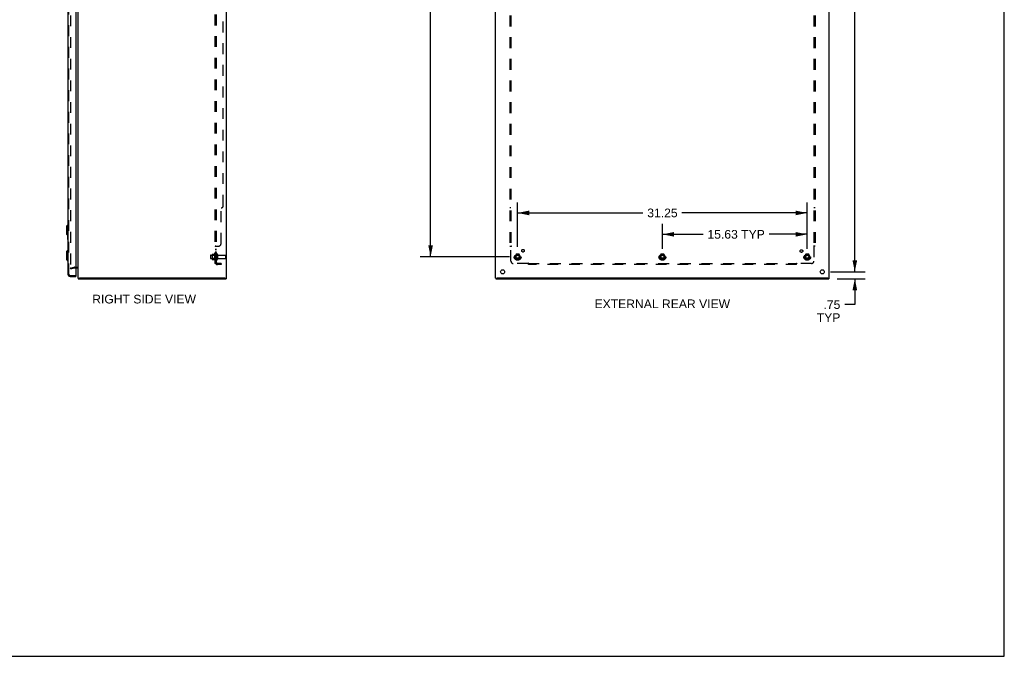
# Model space of a CAD drawing. Header units: inches. Extents: x 0 to 212, y 0 to 138.
# Tile 5 of 6: x 106 to 212, y 0 to 69. Entities that reach past the tile are written whole.
import ezdxf

# ---------------------------------------------------------------- set-up
doc = ezdxf.new("R2010")
doc.units = ezdxf.units.IN
doc.header["$LTSCALE"] = 11.6875
doc.header["$MEASUREMENT"] = 0
doc.linetypes.add('HIDDEN', pattern=[0.2, 0.1, -0.1])
doc.layers.get('0').update_dxf_attribs({"linetype": 'CONTINUOUS'})
for name, color, linetype in [('DEFAULT_2', 8, 'HIDDEN'), ('DIMENSIONS', 7, 'CONTINUOUS'), ('DOOR_ASSEMBLY', 7, 'CONTINUOUS'), ('SUBPANEL', 7, 'CONTINUOUS')]:
    doc.layers.add(name, color=color, linetype=linetype)
doc.styles.get("Standard").update_dxf_attribs({"font": 'arial.ttf'})
doc.dimstyles.new('DIMSTYLE_1', dxfattribs={"dimtxt": 0.9375, "dimasz": 1.25, "dimexe": 0.09, "dimexo": 0.07, "dimgap": 0.0375, "dimtad": 0, "dimtih": 1, "dimtoh": 1, "dimzin": 4, "dimdsep": 46, "dimtxsty": 'Standard', "dimblk": '_FILLED', "dimblk1": '_FILLED', "dimblk2": '_FILLED', "dimcen": 0.09, "dimadec": 3, "dimazin": 1, "dimtfac": 1, "dimtdec": 3, "dimtofl": 0, "dimtmove": 0, "dimatfit": 3, "dimldrblk": '_FILLED', "dimfxl": 0, "dimtolj": 1, "dimtzin": 4, "dimarcsym": 0})

# ---------------------------------------------------------------- blocks, each defined once
blk = doc.blocks.new('_FILLED')
at = {"color": 0, "linetype": 'ByBlock'}
blk.add_solid([(0, 0), (-1, 0.2), (-1, -0.2)], dxfattribs=at)
blk = doc.blocks.new('*D7')
at = {"layer": 'DIMENSIONS', "color": 2, "linetype": 'Continuous'}
for p, q in [((193.73, 100.02), (197.5, 100.02)), ((196.37, 100.02), (196.37, 71.71)), ((196.37, 41.52), (196.37, 69.83)), ((193.73, 41.52), (197.5, 41.52))]:
    blk.add_line(p, q, dxfattribs=at)
at = {"layer": 'DIMENSIONS', "color": 2, "linetype": 'Continuous', "xscale": 1.25, "yscale": 1.25, "zscale": 1.25}
for p, rotation in [((196.37, 100.02), 90), ((196.37, 41.52), 270)]:
    blk.add_blockref('_FILLED', p, dxfattribs=dict(at, rotation=rotation))
at = {"layer": 'DIMENSIONS', "color": 2, "linetype": 'Continuous', "insert": (196.37, 71.24), "char_height": 0.938, "width": 3.276, "attachment_point": 2, "line_spacing_factor": 0.9}
blk.add_mtext('58.50', dxfattribs=at)
blk = doc.blocks.new('*D10')
at = {"layer": 'DIMENSIONS', "color": 2, "linetype": 'Continuous'}
for p, q in [((196.37, 41.52), (196.37, 44.02)), ((193.73, 41.52), (197.5, 41.52)), ((194.47, 40.77), (197.5, 40.77)), ((196.37, 40.77), (196.37, 37.98)), ((196.37, 37.98), (195.28, 37.98))]:
    blk.add_line(p, q, dxfattribs=at)
at = {"layer": 'DIMENSIONS', "color": 2, "linetype": 'Continuous', "xscale": 1.25, "yscale": 1.25, "zscale": 1.25}
for p, rotation in [((196.37, 41.52), 270), ((196.37, 40.77), 90)]:
    blk.add_blockref('_FILLED', p, dxfattribs=dict(at, rotation=rotation))
at = {"layer": 'DIMENSIONS', "color": 2, "linetype": 'Continuous', "insert": (194.81, 38.45), "char_height": 0.938, "width": 2.5407, "attachment_point": 3, "line_spacing_factor": 0.9}
blk.add_mtext('.75\\PTYP', dxfattribs=at)
blk = doc.blocks.new('*D12')
at = {"layer": 'DIMENSIONS', "color": 2, "linetype": 'Continuous'}
for p, q in [((159.11, 98.39), (149.47, 98.39)), ((150.59, 98.39), (150.59, 71.71)), ((150.59, 43.14), (150.59, 69.83)), ((159.11, 43.14), (149.47, 43.14))]:
    blk.add_line(p, q, dxfattribs=at)
at = {"layer": 'DIMENSIONS', "color": 2, "linetype": 'Continuous', "xscale": 1.25, "yscale": 1.25, "zscale": 1.25}
for p, rotation in [((150.59, 98.39), 90), ((150.59, 43.14), 270)]:
    blk.add_blockref('_FILLED', p, dxfattribs=dict(at, rotation=rotation))
at = {"layer": 'DIMENSIONS', "color": 2, "linetype": 'Continuous', "insert": (150.59, 71.24), "char_height": 0.938, "width": 3.276, "attachment_point": 2, "line_spacing_factor": 0.9}
blk.add_mtext('55.25', dxfattribs=at)
blk = doc.blocks.new('*D14')
at = {"layer": 'DIMENSIONS', "color": 2, "linetype": 'Continuous'}
for p, q in [((159.98, 44.21), (159.98, 49)), ((191.23, 44.02), (191.23, 49)), ((159.98, 47.88), (173.5, 47.88)), ((191.23, 47.88), (177.71, 47.88))]:
    blk.add_line(p, q, dxfattribs=at)
at = {"layer": 'DIMENSIONS', "color": 2, "linetype": 'Continuous', "xscale": 1.25, "yscale": 1.25, "zscale": 1.25, "rotation": 180}
blk.add_blockref('_FILLED', (159.98, 47.88), dxfattribs=at)
at = {"layer": 'DIMENSIONS', "color": 2, "linetype": 'Continuous', "xscale": 1.25, "yscale": 1.25, "zscale": 1.25}
blk.add_blockref('_FILLED', (191.23, 47.88), dxfattribs=at)
at = {"layer": 'DIMENSIONS', "color": 2, "linetype": 'Continuous', "insert": (175.61, 48.35), "char_height": 0.938, "width": 3.276, "attachment_point": 2, "line_spacing_factor": 0.9}
blk.add_mtext('31.25', dxfattribs=at)
blk = doc.blocks.new('*D15')
at = {"layer": 'DIMENSIONS', "color": 2, "linetype": 'Continuous'}
for p, q in [((175.61, 44.02), (175.61, 46.69)), ((191.23, 44.02), (191.23, 46.69)), ((175.61, 45.57), (180, 45.57)), ((191.23, 45.57), (187.12, 45.57))]:
    blk.add_line(p, q, dxfattribs=at)
at = {"layer": 'DIMENSIONS', "color": 2, "linetype": 'Continuous', "xscale": 1.25, "yscale": 1.25, "zscale": 1.25, "rotation": 180}
blk.add_blockref('_FILLED', (175.61, 45.57), dxfattribs=at)
at = {"layer": 'DIMENSIONS', "color": 2, "linetype": 'Continuous', "xscale": 1.25, "yscale": 1.25, "zscale": 1.25}
blk.add_blockref('_FILLED', (191.23, 45.57), dxfattribs=at)
at = {"layer": 'DIMENSIONS', "color": 2, "linetype": 'Continuous', "insert": (183.56, 46.04), "char_height": 0.938, "width": 6.1791, "attachment_point": 2, "line_spacing_factor": 0.9}
blk.add_mtext('15.63 TYP', dxfattribs=at)

msp = doc.modelspace()

# ---------------------------------------------------------------- linework, layer by layer
at = {"color": 7, "linetype": 'Continuous'}
for p, q in [((212.5, 0), (212.5, 137.5)), ((112.549, 40.843), (112.694, 40.843)), ((112.569, 40.843), (112.569, 40.768)), ((128.394, 40.843), (128.549, 40.843)), ((128.519, 40.843), (128.519, 40.768)), ((157.607, 40.843), (157.757, 40.843)), ((157.632, 40.843), (157.632, 40.768)), ((193.457, 40.843), (193.607, 40.843)), ((193.582, 40.843), (193.582, 40.768)), ((0, 0), (212.5, 0))]:
    msp.add_line(p, q, dxfattribs=at)
at = {"color": 3, "linetype": 'Continuous'}
for p, q in [((112.549, 40.845), (112.549, 100.692)), ((128.549, 40.845), (128.549, 100.692)), ((157.607, 40.845), (157.607, 100.692)), ((193.607, 40.845), (193.607, 100.692)), ((112.306, 41.943), (112.479, 41.943)), ((112.569, 40.768), (128.519, 40.768)), ((128.394, 40.843), (112.704, 40.843)), ((157.632, 40.768), (193.582, 40.768)), ((193.452, 40.843), (157.762, 40.843))]:
    msp.add_line(p, q, dxfattribs=at)
for centre in [(158.357, 41.518), (192.857, 41.518)]:
    msp.add_circle(centre, 0.219, dxfattribs=at)
msp.add_arc((112.479, 41.873), 0.07, 0, 90, dxfattribs=at)
at = {"layer": 'DEFAULT_2', "color": 8, "linetype": 'HIDDEN'}
for p, q in [((111.736, 99.593), (111.736, 41.944)), ((126.849, 43.301), (126.849, 42.986)), ((126.879, 43.331), (127.474, 43.331)), ((126.879, 42.956), (127.474, 42.956)), ((127.013, 43.399), (127.013, 42.888)), ((127.033, 43.327), (127.013, 43.347)), ((127.033, 42.96), (127.013, 42.94)), ((127.023, 43.421), (127.251, 43.421)), ((127.023, 42.866), (127.251, 42.866)), ((127.329, 43.327), (127.033, 43.327)), ((127.033, 43.327), (127.033, 42.96)), ((127.329, 42.96), (127.033, 42.96)), ((127.279, 43.499), (127.279, 42.787)), ((127.329, 43.327), (127.349, 43.347)), ((127.329, 43.327), (127.329, 42.96)), ((127.329, 42.96), (127.349, 42.94)), ((127.349, 43.477), (127.349, 42.809)), ((127.474, 43.401), (127.474, 42.886)), ((127.584, 43.401), (127.584, 42.886)), ((127.646, 43.308), (128.444, 43.308)), ((127.646, 42.978), (128.444, 42.978)), ((128.474, 43.278), (128.474, 43.008)), ((159.819, 43.416), (159.664, 43.148)), ((159.664, 43.138), (159.819, 42.871)), ((160.136, 43.421), (159.827, 43.421)), ((160.136, 42.866), (159.827, 42.866)), ((160.299, 43.148), (160.145, 43.416)), ((160.145, 42.871), (160.299, 43.138)), ((175.444, 43.416), (175.289, 43.148)), ((175.289, 43.138), (175.444, 42.871)), ((175.761, 43.421), (175.452, 43.421)), ((175.761, 42.866), (175.452, 42.866)), ((175.924, 43.148), (175.77, 43.416)), ((175.77, 42.871), (175.924, 43.138)), ((191.069, 43.416), (190.914, 43.148)), ((190.914, 43.138), (191.069, 42.871)), ((191.386, 43.421), (191.077, 43.421)), ((191.386, 42.866), (191.077, 42.866)), ((191.549, 43.148), (191.395, 43.416)), ((191.395, 42.871), (191.549, 43.138)), ((111.736, 41.911), (112.121, 42.014)), ((111.756, 41.839), (111.736, 41.911)), ((111.756, 41.839), (112.14, 41.942)), ((112.15, 42.018), (112.479, 42.018)), ((112.15, 41.943), (112.306, 41.943))]:
    msp.add_line(p, q, dxfattribs=at)
for points in [[(111.736, 41.944), (111.737, 41.942), (111.737, 41.939), (111.738, 41.937), (111.738, 41.935), (111.739, 41.933)], [(111.756, 41.924), (111.754, 41.924), (111.752, 41.924), (111.75, 41.925), (111.748, 41.926), (111.746, 41.927), (111.744, 41.928), (111.742, 41.93), (111.741, 41.931), (111.739, 41.933)], [(111.76, 41.924), (111.758, 41.924), (111.756, 41.924), (111.756, 41.924)]]:
    msp.add_lwpolyline(points, dxfattribs=at)
for centre, radius in [((159.982, 43.143), 0.372), ((159.982, 43.143), 0.356), ((159.982, 43.143), 0.312), ((159.982, 43.143), 0.204), ((159.982, 43.143), 0.188), ((159.982, 43.143), 0.183), ((159.982, 43.143), 0.165), ((175.607, 43.143), 0.372), ((175.607, 43.143), 0.356), ((175.607, 43.143), 0.312), ((175.607, 43.143), 0.204), ((175.607, 43.143), 0.188), ((175.607, 43.143), 0.183), ((175.607, 43.143), 0.165), ((191.232, 43.143), 0.372), ((191.232, 43.143), 0.356), ((191.232, 43.143), 0.312), ((191.232, 43.143), 0.204), ((191.232, 43.143), 0.188), ((191.232, 43.143), 0.183), ((191.232, 43.143), 0.165)]:
    msp.add_circle(centre, radius, dxfattribs=at)
for centre, radius, start, end in [((126.879, 43.301), 0.03, 90, 180), ((126.879, 42.986), 0.03, 180, 270), ((127.154, 43.399), 0.141, 174.79195, 180), ((127.154, 42.888), 0.141, 180, 185.20805), ((127.023, 43.411), 0.01, 90, 174.80617), ((127.023, 42.876), 0.01, 185.19383, 270), ((127.232, 43.431), 0.01, 270, 336.03207), ((127.232, 42.856), 0.01, 23.96793, 90), ((127.879, 43.143), 0.698, 149.33687, 156.03207), ((127.879, 43.143), 0.698, 203.96793, 210.66313), ((127.311, 43.477), 0.0384, 0, 145.55034), ((127.311, 42.809), 0.0384, 214.44966, 360), ((127.529, 43.401), 0.055, 0, 180), ((127.529, 42.886), 0.055, 180, 360), ((127.646, 43.371), 0.0625, 180, 270), ((127.646, 42.916), 0.0625, 90, 180), ((128.444, 43.278), 0.03, 0, 90), ((128.444, 43.008), 0.03, 270, 360), ((159.673, 43.143), 0.01, 150.01268, 209.98829), ((159.827, 43.411), 0.01, 90.01235, 149.98915), ((159.827, 42.876), 0.01, 210.01204, 269.98872), ((160.136, 43.411), 0.01, 30.01204, 89.98872), ((160.136, 42.876), 0.01, 270.01235, 329.98915), ((160.291, 43.143), 0.01, 330.01268, 29.98829), ((175.298, 43.143), 0.01, 150.01268, 209.98829), ((175.452, 43.411), 0.01, 90.01235, 149.98915), ((175.452, 42.876), 0.01, 210.01204, 269.98872), ((175.761, 43.411), 0.01, 30.01204, 89.98872), ((175.761, 42.876), 0.01, 270.01235, 329.98915), ((175.916, 43.143), 0.01, 330.01268, 29.98829), ((190.923, 43.143), 0.01, 150.01268, 209.98829), ((191.077, 43.411), 0.01, 90.01235, 149.98915), ((191.077, 42.876), 0.01, 210.01204, 269.98872), ((191.386, 43.411), 0.01, 30.01204, 89.98872), ((191.386, 42.876), 0.01, 270.01235, 329.98915), ((191.541, 43.143), 0.01, 330.01268, 29.98829), ((112.15, 41.903), 0.115, 90, 105), ((112.15, 41.903), 0.04, 90, 105), ((112.479, 41.873), 0.145, 42.98581, 90)]:
    msp.add_arc(centre, radius, start, end, dxfattribs=at)
at = {"layer": 'DOOR_ASSEMBLY', "color": 3, "linetype": 'Continuous'}
for p, q in [((111.452, 100.272), (111.452, 41.265)), ((112.306, 100.399), (112.306, 41.137)), ((111.698, 41.018), (112.306, 41.018))]:
    msp.add_line(p, q, dxfattribs=at)
at = {"layer": 'DOOR_ASSEMBLY', "color": 8, "linetype": 'HIDDEN'}
for p, q in [((111.556, 41.265), (111.556, 100.272)), ((111.698, 41.122), (112.291, 41.122))]:
    msp.add_line(p, q, dxfattribs=at)
at = {"layer": 'DOOR_ASSEMBLY', "color": 7, "linetype": 'Continuous'}
for p, q in [((111.294, 46.451), (111.413, 46.569)), ((111.294, 46.451), (111.294, 45.585)), ((111.413, 46.569), (111.452, 46.569)), ((111.413, 46.569), (111.413, 45.467)), ((111.294, 45.585), (111.413, 45.467)), ((111.392, 45.487), (111.392, 45.033)), ((111.407, 45.018), (111.452, 45.018)), ((111.413, 45.467), (111.452, 45.467)), ((111.439, 45.467), (111.439, 45.118)), ((111.294, 43.702), (111.413, 43.82)), ((111.294, 43.702), (111.294, 42.836)), ((111.413, 43.82), (111.452, 43.82)), ((111.413, 43.82), (111.413, 42.718)), ((111.294, 42.836), (111.413, 42.718)), ((111.413, 42.718), (111.452, 42.718)), ((112.291, 41.122), (112.306, 41.122)), ((112.306, 41.122), (112.306, 41.018))]:
    msp.add_line(p, q, dxfattribs=at)
msp.add_lwpolyline([(111.439, 45.118), (111.439, 45.112), (111.438, 45.106), (111.438, 45.1), (111.438, 45.094), (111.437, 45.088), (111.437, 45.082)], dxfattribs=at)
for centre, start, end in [((111.407, 45.033), 180, 270), ((111.437, 45.033), 270, 360)]:
    msp.add_arc(centre, 0.015, start, end, dxfattribs=at)
at = {"layer": 'DOOR_ASSEMBLY', "color": 3, "linetype": 'Continuous'}
for centre, radius, start, end in [((111.698, 41.265), 0.246, 180, 270), ((112.291, 41.137), 0.015, 270, 360)]:
    msp.add_arc(centre, radius, start, end, dxfattribs=at)
at = {"layer": 'DOOR_ASSEMBLY', "color": 8, "linetype": 'HIDDEN'}
msp.add_arc((111.698, 41.265), 0.142, 180, 270, dxfattribs=at)
at = {"layer": 'SUBPANEL', "color": 8, "linetype": 'HIDDEN'}
for p, q in [((127.349, 42.425), (127.349, 99.112)), ((127.474, 42.425), (127.474, 99.112)), ((159.138, 97.237), (159.138, 44.3)), ((159.263, 97.237), (159.263, 44.3)), ((191.951, 97.237), (191.951, 44.3)), ((192.076, 97.237), (192.076, 44.3)), ((128.224, 48.675), (128.224, 92.862)), ((127.974, 44.55), (127.974, 48.425)), ((159.263, 48.425), (159.138, 48.425)), ((192.076, 48.425), (191.951, 48.425)), ((127.474, 44.264), (127.349, 44.264)), ((127.474, 43.939), (127.349, 43.939)), ((127.474, 43.902), (127.349, 43.902)), ((127.474, 43.658), (127.349, 43.658)), ((127.474, 43.621), (127.349, 43.621)), ((127.401, 44.298), (127.399, 44.296)), ((127.403, 44.3), (127.724, 44.3)), ((127.474, 44.267), (127.474, 44.266)), ((127.499, 44.3), (127.5, 44.298)), ((159.138, 44.3), (159.304, 44.3)), ((159.244, 44.283), (159.251, 44.276)), ((159.263, 42.675), (159.263, 44.264)), ((192.076, 44.3), (191.91, 44.3)), ((191.951, 44.264), (191.951, 42.675)), ((127.474, 43.393), (127.349, 43.393)), ((127.474, 42.893), (127.349, 42.893)), ((127.474, 42.425), (127.349, 42.425)), ((127.403, 42.386), (127.499, 42.465)), ((127.414, 42.424), (127.418, 42.425)), ((127.974, 42.425), (127.586, 42.425)), ((127.974, 42.3), (127.586, 42.3)), ((127.974, 42.425), (127.974, 42.3)), ((161.103, 42.425), (159.513, 42.425)), ((161.138, 42.3), (161.138, 42.465)), ((161.138, 42.425), (190.076, 42.425)), ((190.076, 42.3), (161.138, 42.3)), ((190.076, 42.3), (190.076, 42.465)), ((190.093, 42.406), (190.099, 42.412)), ((191.701, 42.425), (190.111, 42.425))]:
    msp.add_line(p, q, dxfattribs=at)
for points in [[(127.368, 44.283), (127.365, 44.281), (127.362, 44.279), (127.359, 44.278), (127.356, 44.276), (127.354, 44.274), (127.352, 44.272), (127.351, 44.27), (127.35, 44.269), (127.349, 44.267), (127.349, 44.266), (127.349, 44.264)], [(127.349, 44.267), (127.349, 44.266), (127.349, 44.264)], [(127.362, 44.279), (127.359, 44.278), (127.356, 44.276), (127.354, 44.274), (127.352, 44.272), (127.351, 44.27), (127.35, 44.269)], [(127.375, 44.286), (127.372, 44.284), (127.368, 44.283)], [(127.403, 44.3), (127.401, 44.298), (127.399, 44.296), (127.396, 44.295), (127.393, 44.293), (127.389, 44.292), (127.386, 44.29), (127.382, 44.289), (127.375, 44.286)], [(127.488, 44.28), (127.485, 44.277), (127.483, 44.276), (127.481, 44.274), (127.479, 44.273), (127.477, 44.271), (127.476, 44.27), (127.475, 44.268), (127.474, 44.267), (127.474, 44.266), (127.474, 44.264)], [(127.481, 44.274), (127.479, 44.273), (127.477, 44.271), (127.476, 44.27)], [(127.499, 44.3), (127.5, 44.298), (127.5, 44.296), (127.5, 44.294), (127.5, 44.293), (127.499, 44.291), (127.499, 44.29), (127.498, 44.288), (127.496, 44.287), (127.495, 44.285), (127.494, 44.284), (127.492, 44.282), (127.49, 44.281), (127.488, 44.28)], [(127.494, 44.284), (127.492, 44.282), (127.49, 44.281)], [(127.5, 44.296), (127.5, 44.294), (127.5, 44.293), (127.499, 44.291), (127.499, 44.29), (127.498, 44.288), (127.496, 44.287), (127.495, 44.285)], [(159.225, 44.3), (159.227, 44.298), (159.229, 44.296), (159.231, 44.295), (159.233, 44.293), (159.235, 44.292), (159.236, 44.29), (159.238, 44.289), (159.24, 44.287), (159.241, 44.286), (159.243, 44.284), (159.244, 44.283)], [(159.251, 44.276), (159.253, 44.274), (159.255, 44.272), (159.256, 44.27), (159.258, 44.269), (159.26, 44.267), (159.262, 44.266), (159.263, 44.264)], [(159.282, 44.277), (159.278, 44.274), (159.275, 44.273), (159.273, 44.271), (159.271, 44.27), (159.269, 44.268), (159.267, 44.267), (159.265, 44.266), (159.263, 44.264)], [(159.304, 44.3), (159.303, 44.298), (159.303, 44.296), (159.302, 44.294), (159.301, 44.293), (159.3, 44.291), (159.299, 44.29), (159.297, 44.288), (159.296, 44.287), (159.294, 44.285), (159.292, 44.284), (159.291, 44.282), (159.289, 44.281), (159.287, 44.28), (159.285, 44.278), (159.282, 44.277)], [(191.91, 44.3), (191.91, 44.298), (191.911, 44.296), (191.912, 44.294), (191.913, 44.293), (191.914, 44.291), (191.915, 44.29), (191.916, 44.288), (191.918, 44.287), (191.92, 44.285), (191.921, 44.284), (191.923, 44.282), (191.925, 44.281), (191.927, 44.28), (191.929, 44.278), (191.931, 44.277), (191.936, 44.274)], [(191.936, 44.274), (191.938, 44.273), (191.941, 44.271), (191.943, 44.27), (191.945, 44.268), (191.947, 44.267), (191.949, 44.266), (191.951, 44.264)], [(191.969, 44.283), (191.963, 44.276), (191.961, 44.274), (191.959, 44.272), (191.957, 44.27), (191.955, 44.269), (191.954, 44.267), (191.952, 44.266), (191.951, 44.264)], [(191.989, 44.3), (191.987, 44.298), (191.985, 44.296), (191.983, 44.295), (191.981, 44.293), (191.979, 44.292), (191.977, 44.29), (191.976, 44.289), (191.974, 44.287), (191.972, 44.286), (191.971, 44.284), (191.969, 44.283)], [(127.379, 42.401), (127.372, 42.404), (127.368, 42.406), (127.365, 42.407), (127.362, 42.409), (127.359, 42.41), (127.356, 42.412), (127.354, 42.414), (127.352, 42.416), (127.351, 42.418), (127.35, 42.42), (127.349, 42.421), (127.349, 42.423), (127.349, 42.425)], [(127.403, 42.386), (127.401, 42.388), (127.399, 42.39), (127.396, 42.392), (127.393, 42.394), (127.389, 42.396), (127.386, 42.398), (127.382, 42.4), (127.379, 42.401)], [(127.478, 42.448), (127.478, 42.448), (127.478, 42.447), (127.478, 42.447), (127.477, 42.447), (127.477, 42.447), (127.476, 42.447), (127.476, 42.446), (127.475, 42.446), (127.475, 42.446), (127.474, 42.445), (127.474, 42.445), (127.473, 42.445), (127.473, 42.444), (127.472, 42.444), (127.472, 42.444), (127.471, 42.443), (127.47, 42.443), (127.47, 42.443), (127.469, 42.442), (127.468, 42.442), (127.468, 42.442), (127.467, 42.441), (127.466, 42.441), (127.466, 42.441), (127.465, 42.44), (127.464, 42.44), (127.463, 42.44), (127.463, 42.439), (127.462, 42.439), (127.461, 42.439), (127.46, 42.438), (127.46, 42.438), (127.459, 42.438), (127.458, 42.437), (127.457, 42.437), (127.456, 42.437), (127.455, 42.436), (127.455, 42.436), (127.454, 42.435), (127.453, 42.435), (127.452, 42.435), (127.451, 42.434), (127.45, 42.434), (127.449, 42.434), (127.448, 42.433), (127.447, 42.433), (127.446, 42.433), (127.445, 42.432), (127.444, 42.432), (127.443, 42.432), (127.442, 42.431), (127.441, 42.431), (127.44, 42.431), (127.439, 42.43), (127.438, 42.43), (127.437, 42.43), (127.436, 42.429), (127.435, 42.429), (127.434, 42.429), (127.433, 42.428), (127.432, 42.428), (127.431, 42.428), (127.43, 42.427), (127.429, 42.427), (127.428, 42.427), (127.427, 42.427), (127.426, 42.427), (127.425, 42.426), (127.424, 42.426), (127.423, 42.426), (127.422, 42.426), (127.421, 42.426), (127.42, 42.425), (127.419, 42.425), (127.419, 42.425), (127.418, 42.425), (127.417, 42.425), (127.416, 42.425), (127.416, 42.425), (127.415, 42.425), (127.415, 42.424), (127.414, 42.424), (127.414, 42.424)], [(127.492, 42.452), (127.488, 42.448), (127.486, 42.446), (127.485, 42.444), (127.483, 42.442), (127.481, 42.439), (127.479, 42.437), (127.477, 42.434), (127.476, 42.432), (127.475, 42.43), (127.474, 42.428), (127.474, 42.426), (127.474, 42.425)], [(127.474, 42.444), (127.475, 42.445), (127.475, 42.445), (127.475, 42.446), (127.476, 42.446), (127.476, 42.446), (127.477, 42.447), (127.477, 42.447), (127.477, 42.447), (127.478, 42.447), (127.478, 42.447), (127.478, 42.448), (127.478, 42.448)], [(127.499, 42.465), (127.5, 42.465), (127.5, 42.464), (127.5, 42.463), (127.5, 42.462), (127.499, 42.461), (127.499, 42.46), (127.498, 42.459), (127.496, 42.457), (127.495, 42.456), (127.494, 42.454), (127.492, 42.452)], [(161.113, 42.439), (161.111, 42.437), (161.11, 42.434), (161.108, 42.432), (161.107, 42.43), (161.106, 42.428), (161.104, 42.426), (161.103, 42.425)], [(161.121, 42.406), (161.115, 42.412), (161.113, 42.414), (161.111, 42.416), (161.109, 42.418), (161.107, 42.42), (161.106, 42.421), (161.104, 42.423), (161.103, 42.425)], [(161.138, 42.465), (161.136, 42.465), (161.135, 42.464), (161.133, 42.463), (161.131, 42.462), (161.13, 42.461), (161.128, 42.46), (161.127, 42.459), (161.125, 42.457), (161.124, 42.456), (161.122, 42.454), (161.121, 42.452), (161.12, 42.45), (161.118, 42.448), (161.117, 42.446), (161.116, 42.444), (161.113, 42.439)], [(161.138, 42.386), (161.136, 42.388), (161.135, 42.39), (161.133, 42.392), (161.132, 42.394), (161.13, 42.396), (161.129, 42.398), (161.127, 42.4), (161.126, 42.401), (161.124, 42.403), (161.123, 42.404), (161.121, 42.406)], [(190.076, 42.465), (190.077, 42.465), (190.079, 42.464), (190.081, 42.463), (190.082, 42.462), (190.084, 42.461), (190.085, 42.46), (190.087, 42.459), (190.088, 42.457), (190.09, 42.456), (190.091, 42.454), (190.093, 42.452), (190.094, 42.45), (190.095, 42.448), (190.097, 42.446), (190.098, 42.444)], [(190.076, 42.386), (190.077, 42.388), (190.079, 42.39), (190.08, 42.392), (190.082, 42.394), (190.083, 42.396), (190.085, 42.398), (190.087, 42.4), (190.088, 42.401), (190.09, 42.403), (190.091, 42.404), (190.093, 42.406)], [(190.098, 42.444), (190.101, 42.439), (190.102, 42.437), (190.104, 42.434), (190.105, 42.432), (190.107, 42.43), (190.108, 42.428), (190.11, 42.426), (190.111, 42.425)], [(190.099, 42.412), (190.101, 42.414), (190.103, 42.416), (190.105, 42.418), (190.106, 42.42), (190.108, 42.421), (190.11, 42.423), (190.111, 42.425)]]:
    msp.add_lwpolyline(points, dxfattribs=at)
for centre, radius in [((160.562, 43.798), 0.141), ((190.613, 43.762), 0.141), ((159.982, 43.143), 0.25), ((175.607, 43.143), 0.25), ((191.232, 43.143), 0.25)]:
    msp.add_circle(centre, radius, dxfattribs=at)
for centre, radius, start, end in [((127.974, 48.675), 0.25, 270, 360), ((127.724, 44.55), 0.25, 270, 360), ((127.586, 42.537), 0.237, 180, 270), ((127.586, 42.537), 0.112, 180, 270), ((159.513, 42.675), 0.25, 180, 270), ((191.701, 42.675), 0.25, 270, 360)]:
    msp.add_arc(centre, radius, start, end, dxfattribs=at)

# ---------------------------------------------------------------- texts
at = {"layer": 'DIMENSIONS', "color": 2, "linetype": 'Continuous', "char_height": 0.9375, "attachment_point": 2, "line_spacing_factor": 0.9}
for s, insert, width in [('RIGHT SIDE VIEW', (119.675, 39.043), 11.1803), ('EXTERNAL REAR VIEW', (175.596, 38.535), 14.59572)]:
    msp.add_mtext(s, dxfattribs=dict(at, insert=insert, width=width))

# ---------------------------------------------------------------- dimensions: what is measured, and where the dimension line sits
at = {"layer": 'DIMENSIONS', "color": 2, "linetype": 'Continuous'}
for base, p1, p2, angle, picture, middle in [((196.373, 100.018), (193.662, 41.518), (193.662, 100.018), 90, '*D7', (196.369, 70.763)), ((150.594, 43.143), (159.177, 98.393), (159.177, 43.143), 270, '*D12', (150.593, 70.763)), ((159.982, 47.877), (191.232, 43.948), (159.982, 44.136), 180, '*D14', (175.608, 47.872))]:
    dim = msp.add_linear_dim(base=base, p1=p1, p2=p2, angle=angle, dimstyle='DIMSTYLE_1', dxfattribs=at)
    dim.commit()
    dim.dimension.update_dxf_attribs({"geometry": picture, "text_midpoint": middle, "dimtype": 160})
dim = msp.add_linear_dim(base=(191.231821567, 45.568764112), p1=(175.606821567, 43.948274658), p2=(191.231821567, 43.948274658), text='<> TYP', dimstyle='DIMSTYLE_1', dxfattribs=at)
dim.commit()
dim.dimension.update_dxf_attribs({"geometry": '*D15', "text_midpoint": (183.560649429, 45.568764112), "dimtype": 160})
dim = msp.add_linear_dim(base=(196.373, 41.518), p1=(194.397, 40.768), p2=(193.662, 41.518), angle=90, text='<>\\PTYP', dimstyle='DIMSTYLE_1', dxfattribs=at)
dim.commit()
dim.dimension.update_dxf_attribs({"geometry": '*D10', "text_midpoint": (193.54, 37.278), "dimtype": 160})

doc.saveas('drawing.dxf')
